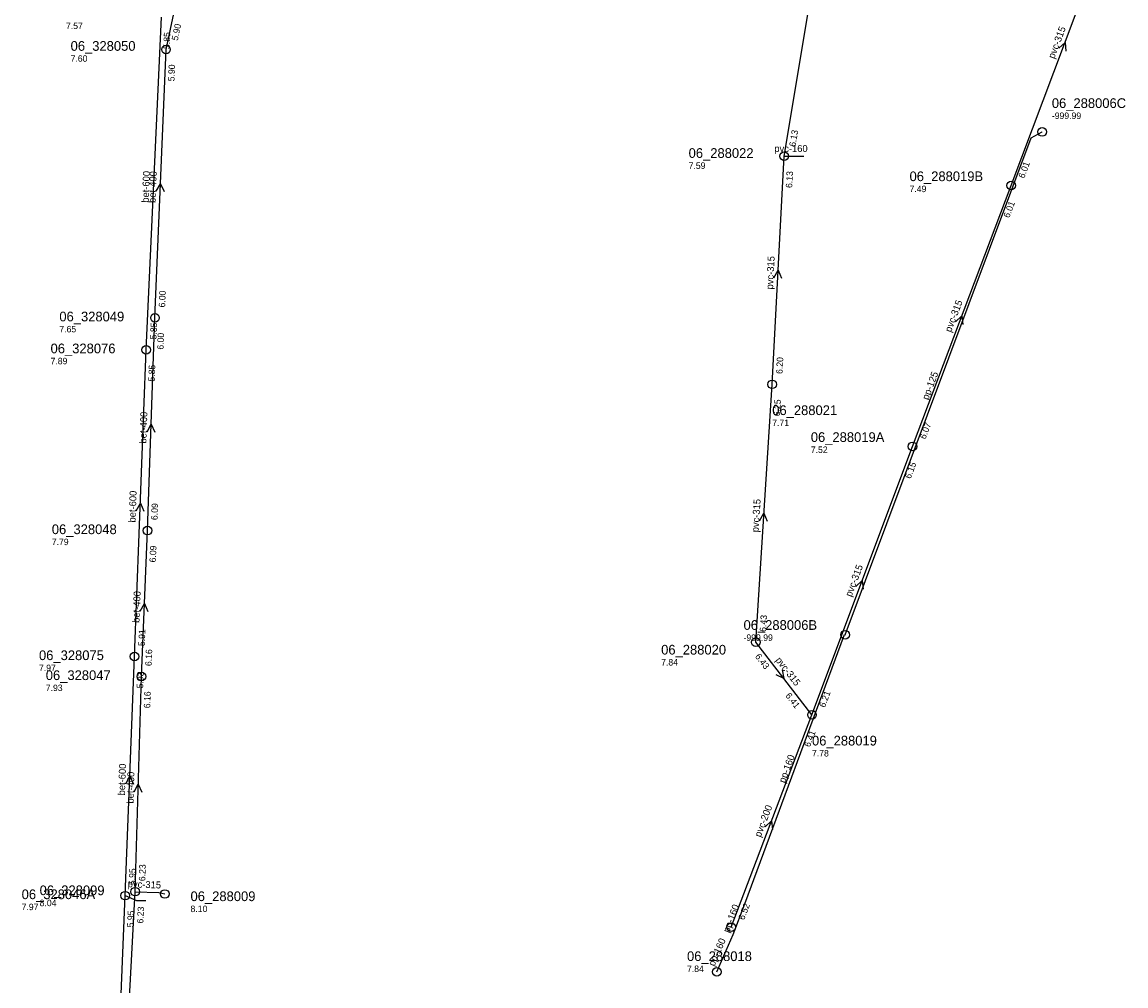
# Model space of a CAD drawing. Header units: metres. Extents: x 165220 to 165904, y 447259 to 448551.
# Tile 3 of 13: x 165277 to 165482, y 447572 to 447750. Entities that reach past the tile are written whole.
import ezdxf

# ---------------------------------------------------------------- set-up
doc = ezdxf.new("R2010")
doc.units = ezdxf.units.M

msp = doc.modelspace()

# ---------------------------------------------------------------- linework, layer by layer
at = {"layer": 'CON_BxH125x125mm', "linetype": 'Continuous'}
msp.add_lwpolyline([(165429.879, 447636.697), (165464.401, 447728.897), (165466.465, 447729.974), (165466.465, 447729.968)], dxfattribs=at)
at = {"layer": 'CON_BxH160x160mm', "linetype": 'Continuous'}
for points in [[(165418.568, 447725.48), (165422.22, 447725.475)], [(165406.066, 447574.168), (165409.1, 447581.075), (165411.272, 447586.786), (165429.758, 447636.742), (165429.879, 447636.697)]]:
    msp.add_lwpolyline(points, dxfattribs=at)
at = {"layer": 'CON_BxH200x200mm', "linetype": 'Continuous'}
msp.add_lwpolyline([(165408.743, 447582.443), (165423.739, 447621.85)], dxfattribs=at)
at = {"layer": 'CON_BxH315x315mm', "linetype": 'Continuous'}
for points in [[(165418.568, 447725.48), (165429.166, 447788.94)], [(165460.733, 447720.028), (165480.717, 447773.141)], [(165416.358, 447683.149), (165418.568, 447725.48)], [(165442.405, 447671.635), (165460.733, 447720.028)], [(165413.289, 447635.326), (165416.358, 447683.149)], [(165423.739, 447621.85), (165442.405, 447671.635)], [(165423.739, 447621.85), (165413.289, 447635.326)], [(165423.739, 447621.85), (165413.289, 447635.326)], [(165298.12, 447589.027), (165302.502, 447588.863), (165303.597, 447588.603)]]:
    msp.add_lwpolyline(points, dxfattribs=at)
at = {"layer": 'CON_BxH400x400mm', "linetype": 'Continuous'}
for points in [[(165303.83, 447745.262), (165308.95, 447769.162)], [(165301.782, 447695.474), (165303.83, 447745.262)], [(165300.379, 447656.011), (165301.782, 447695.474)], [(165299.265, 447628.936), (165300.379, 447656.011)], [(165298.12, 447589.027), (165299.265, 447628.936)], [(165295.592, 447541.591), (165298.12, 447589.027)], [(165296.226, 447588.292), (165298.362, 447587.411), (165300.064, 447587.386)]]:
    msp.add_lwpolyline(points, dxfattribs=at)
at = {"layer": 'CON_BxH500x500mm', "linetype": 'Continuous'}
msp.add_lwpolyline([(165294.177, 447538.039), (165296.226, 447588.292)], dxfattribs=at)
at = {"layer": 'CON_BxH600x600mm', "linetype": 'Continuous'}
for points in [[(165300.151, 447689.558), (165302.964, 447751.251)], [(165298.004, 447632.639), (165300.151, 447689.558)], [(165296.226, 447588.292), (165298.004, 447632.639)]]:
    msp.add_lwpolyline(points, dxfattribs=at)
at = {"layer": 'NOD_inspectieput'}
for centre in [(165303.83, 447745.26), (165466.46, 447729.97), (165418.57, 447725.48), (165460.73, 447720.03), (165301.78, 447695.47), (165300.15, 447689.56), (165416.36, 447683.15), (165442.4, 447671.64), (165300.38, 447656.01), (165429.88, 447636.7), (165413.29, 447635.33), (165298, 447632.64), (165299.27, 447628.94), (165423.74, 447621.85), (165303.6, 447588.6), (165408.74, 447582.44), (165406.07, 447574.17)]:
    msp.add_circle(centre, 0.8, dxfattribs=at)
at = {"layer": 'NOD_kruisingsput'}
for centre in [(165296.23, 447588.29), (165298.12, 447589.03)]:
    msp.add_circle(centre, 0.8, dxfattribs=at)
at = {"layer": 'PIJL'}
for points in [[(165469.54, 447745.49), (165470.73, 447746.58), (165470.89, 447744.98)], [(165302.03, 447718.96), (165302.81, 447720.37), (165303.47, 447718.9)], [(165416.67, 447702.91), (165417.46, 447704.31), (165418.11, 447702.84)], [(165450.39, 447694.74), (165451.57, 447695.83), (165451.73, 447694.23)], [(165300.31, 447674.33), (165301.08, 447675.74), (165301.75, 447674.28)], [(165298.3, 447659.69), (165299.08, 447661.1), (165299.74, 447659.63)], [(165414.01, 447657.85), (165414.82, 447659.24), (165415.45, 447657.75)], [(165431.89, 447645.65), (165433.07, 447646.74), (165433.24, 447645.14)], [(165299.04, 447641.06), (165299.82, 447642.47), (165300.48, 447641.01)], [(165418.2, 447630.17), (165418.51, 447628.59), (165417.06, 447629.28)], [(165418.2, 447630.17), (165418.51, 447628.59), (165417.06, 447629.28)], [(165296.34, 447609.06), (165297.11, 447610.47), (165297.78, 447609)], [(165297.93, 447607.56), (165298.69, 447608.98), (165299.37, 447607.52)], [(165415.06, 447601.06), (165416.24, 447602.15), (165416.4, 447600.54)]]:
    msp.add_lwpolyline(points, dxfattribs=at)

# ---------------------------------------------------------------- texts
at = {"layer": 'DMM_BxH125x125mm'}
msp.add_text('pp-125', height=1.3, rotation=69.47, dxfattribs=at).set_placement((165445.32, 447680.15))
at = {"layer": 'DMM_BxH160x160mm'}
for s, rotation, p in [('pvc-160', -0.08, (165416.75, 447726.25)), ('pp-160', 69.69, (165418.71, 447609.08)), ('pp-160', 69.18, (165408.35, 447581.31)), ('pp-160', 66.29, (165405.61, 447575.09))]:
    msp.add_text(s, height=1.3, rotation=rotation, dxfattribs=at).set_placement(p)
at = {"layer": 'DMM_BxH200x200mm'}
msp.add_text('pvc-200', height=1.3, rotation=69.17, dxfattribs=at).set_placement((165414.21, 447599.03))
at = {"layer": 'DMM_BxH315x315mm'}
for rotation, p in [(69.38, (165468.71, 447743.46)), (87.01, (165416.5, 447700.73)), (69.26, (165449.54, 447692.71)), (86.33, (165413.82, 447655.67)), (69.45, (165431.07, 447643.62)), (-52.21, (165416.9, 447631.95)), (-52.21, (165416.9, 447631.95)), (-2.14, (165296.7, 447589.84))]:
    msp.add_text('pvc-315', height=1.3, rotation=rotation, dxfattribs=at).set_placement(p)
at = {"layer": 'DMM_BxH400x400mm'}
for rotation, p in [(87.64, (165301.88, 447716.78)), (87.96, (165300.17, 447672.15)), (87.64, (165298.89, 447638.88)), (88.36, (165297.8, 447605.37))]:
    msp.add_text('bet-400', height=1.3, rotation=rotation, dxfattribs=at).set_placement(p)
at = {"layer": 'DMM_BxH600x600mm'}
for rotation, p in [(87.39, (165300.61, 447716.82)), (87.84, (165298.16, 447657.5)), (87.7, (165296.19, 447606.87))]:
    msp.add_text('bet-600', height=1.3, rotation=rotation, dxfattribs=at).set_placement(p)
at = {"layer": 'INV_BxH200x200mm'}
for s, p in [('6.41', (165423.34, 447615.75)), ('6.52', (165411.14, 447583.67))]:
    msp.add_text(s, height=1.2, rotation=69.17, dxfattribs=at).set_placement(p)
at = {"layer": 'INV_BxH315x315mm'}
for s, rotation, p in [('6.13', 80.52, (165420.67, 447727.16)), ('6.01', 69.38, (165463.12, 447721.27)), ('6.13', 87.01, (165420.06, 447719.55)), ('6.01', 69.26, (165460.35, 447713.93)), ('6.20', 87.01, (165418.26, 447685.05)), ('6.25', 86.33, (165417.78, 447677.21)), ('6.07', 69.26, (165444.8, 447672.87)), ('6.15', 69.45, (165442.04, 447665.53)), ('6.43', 86.33, (165415.21, 447637.21)), ('6.43', -52.21, (165413.09, 447632.64)), ('6.43', -52.21, (165413.09, 447632.64)), ('6.41', -52.21, (165418.74, 447625.36)), ('6.41', -52.21, (165418.74, 447625.36)), ('6.21', 69.45, (165426.13, 447623.09))]:
    msp.add_text(s, height=1.2, rotation=rotation, dxfattribs=at).set_placement(p)
at = {"layer": 'INV_BxH400x400mm'}
for s, rotation, p in [('5.90', 77.91, (165306.01, 447746.84)), ('5.90', 87.64, (165305.39, 447739.35)), ('6.00', 87.64, (165303.66, 447697.4)), ('6.00', 87.96, (165303.37, 447689.57)), ('6.09', 87.96, (165302.25, 447657.95)), ('6.09', 87.64, (165301.94, 447650.1)), ('6.16', 87.64, (165301.15, 447630.86)), ('6.16', 88.36, (165300.9, 447623.05)), ('6.23', 88.36, (165299.98, 447590.97)), ('6.23', 86.95, (165299.61, 447583.1))]:
    msp.add_text(s, height=1.2, rotation=rotation, dxfattribs=at).set_placement(p)
at = {"layer": 'INV_BxH500x500mm'}
msp.add_text('5.95', height=1.2, rotation=87.67, dxfattribs=at).set_placement((165297.79, 447582.38))
at = {"layer": 'INV_BxH600x600mm'}
for s, rotation, p in [('5.85', 87.39, (165304.5, 447745.34)), ('5.85', 87.39, (165302.04, 447691.47)), ('5.85', 87.84, (165301.73, 447683.65)), ('5.91', 87.84, (165299.88, 447634.57)), ('5.93', 87.7, (165299.57, 447626.73)), ('5.95', 87.7, (165298.1, 447590.22))]:
    msp.add_text(s, height=1.2, rotation=rotation, dxfattribs=at).set_placement(p)
at = {"layer": 'NLV_inspectieput'}
for s, p in [('7.57', (165285.26, 447749.06)), ('7.60', (165286.12, 447742.99)), ('-999.99', (165468.26, 447732.38)), ('7.59', (165400.84, 447723.12)), ('7.49', (165441.85, 447718.81)), ('7.65', (165284.03, 447692.79)), ('7.89', (165282.4, 447686.87)), ('7.71', (165416.36, 447675.41)), ('7.52', (165423.52, 447670.42)), ('7.79', (165282.63, 447653.32)), ('-999.99', (165411.03, 447635.56)), ('7.97', (165280.25, 447629.95)), ('7.84', (165395.74, 447630.98)), ('7.93', (165281.51, 447626.25)), ('7.78', (165423.74, 447614.11)), ('8.10', (165308.38, 447585.24)), ('7.84', (165400.54, 447574.12))]:
    msp.add_text(s, height=1.2, dxfattribs=at).set_placement(p)
at = {"layer": 'NLV_kruisingsput'}
for s, p in [('7.97', (165277.03, 447585.6)), ('8.04', (165280.37, 447586.34))]:
    msp.add_text(s, height=1.2, dxfattribs=at).set_placement(p)
at = {"layer": 'NNR_inspectieput'}
for s, p in [('06_328050', (165286.12, 447745.03)), ('06_288006C', (165468.26, 447734.42)), ('06_288022', (165400.84, 447725.16)), ('06_288019B', (165441.85, 447720.85)), ('06_328049', (165284.03, 447694.83)), ('06_328076', (165282.4, 447688.91)), ('06_288021', (165416.36, 447677.45)), ('06_288019A', (165423.52, 447672.46)), ('06_328048', (165282.63, 447655.36)), ('06_288006B', (165411.03, 447637.6)), ('06_328075', (165280.25, 447631.99)), ('06_288020', (165395.74, 447633.02)), ('06_328047', (165281.51, 447628.29)), ('06_288019', (165423.74, 447616.15)), ('06_288009', (165308.38, 447587.28)), ('06_288018', (165400.54, 447576.16))]:
    msp.add_text(s, height=1.8, dxfattribs=at).set_placement(p)
at = {"layer": 'NNR_kruisingsput'}
for s, p in [('06_328099', (165280.37, 447588.38)), ('06_328046A', (165277.03, 447587.64))]:
    msp.add_text(s, height=1.8, dxfattribs=at).set_placement(p)

doc.saveas('drawing.dxf')
